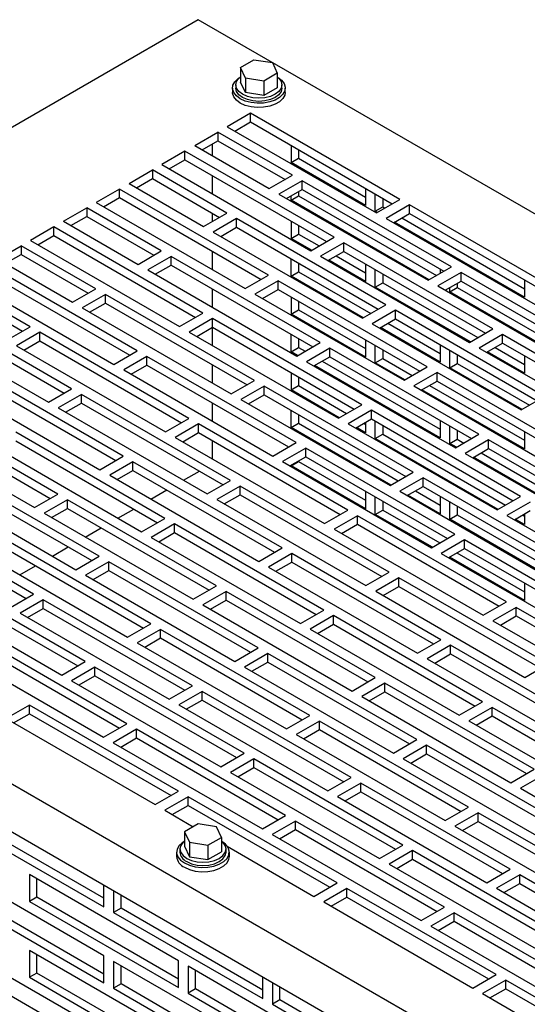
# Model space of a CAD drawing. Header units: inches. Extents: x 0 to 55, y 0 to 42.5.
# Tile 5 of 8: x 37.5 to 42.3, y 11.8 to 21.1. Entities that reach past the tile are written whole.
import ezdxf

# ---------------------------------------------------------------- set-up
doc = ezdxf.new("R2010")
doc.units = ezdxf.units.IN
doc.header["$LTSCALE"] = 5
doc.header["$MEASUREMENT"] = 0

msp = doc.modelspace()

# ---------------------------------------------------------------- linework, layer by layer
for p, q in [((39.1848, 21.1185), (32.0253, 16.9854)), ((52.9734, 13.1585), (39.1848, 21.1185)), ((39.585, 20.6644), (39.7126, 20.738)), ((39.7126, 20.738), (39.8869, 20.7111)), ((39.6317, 20.5638), (39.585, 20.6644)), ((39.585, 20.6644), (39.585, 20.5276)), ((39.8869, 20.7111), (39.9336, 20.6105)), ((39.6317, 20.5638), (39.6317, 20.427)), ((39.806, 20.5368), (39.6317, 20.5638)), ((39.9336, 20.6105), (39.806, 20.5368)), ((39.9336, 20.6105), (39.9336, 20.4737)), ((39.5093, 20.4704), (39.5093, 20.4296)), ((39.5406, 20.5007), (39.5406, 20.4704)), ((39.6317, 20.427), (39.585, 20.5276)), ((39.806, 20.5368), (39.806, 20.4001)), ((39.9336, 20.4737), (39.806, 20.4001)), ((39.9781, 20.4704), (39.9781, 20.5007)), ((40.0093, 20.4296), (40.0093, 20.4704)), ((39.806, 20.4001), (39.6317, 20.427)), ((39.6806, 20.2311), (39.4597, 20.1036)), ((41.0949, 19.4147), (39.6806, 20.2311)), ((39.6806, 20.1495), (39.6806, 20.2311)), ((39.4597, 20.1036), (40.8739, 19.2872)), ((39.5304, 20.0627), (39.6806, 20.1495)), ((39.6806, 20.1495), (41.0241, 19.3739)), ((39.1503, 19.925), (39.3713, 20.0525)), ((40.0784, 19.6443), (39.3713, 20.0525)), ((39.3713, 20.0525), (39.3713, 19.9709)), ((39.1503, 19.925), (39.8574, 19.5168)), ((39.221, 19.8842), (39.3713, 19.9709)), ((39.3174, 19.9398), (39.3174, 19.8285)), ((39.3713, 19.9709), (40.0077, 19.6035)), ((40.0642, 19.928), (40.0642, 19.7636)), ((40.135, 19.8872), (40.135, 19.8044)), ((39.0584, 19.8719), (38.8374, 19.7443)), ((40.4726, 19.0555), (39.0584, 19.8719)), ((39.0584, 19.7903), (39.0584, 19.8719)), ((40.0642, 19.7636), (40.135, 19.8044)), ((40.135, 19.8044), (40.7714, 19.4371)), ((38.8374, 19.7443), (40.2516, 18.9279)), ((38.9081, 19.7035), (39.0584, 19.7903)), ((39.0584, 19.7903), (40.4019, 19.0147)), ((40.7714, 19.3554), (40.0642, 19.7636)), ((38.5281, 19.5658), (38.749, 19.6933)), ((38.5988, 19.5249), (38.749, 19.6117)), ((39.4561, 19.2851), (38.749, 19.6933)), ((38.749, 19.6933), (38.749, 19.6117)), ((38.749, 19.6117), (39.3854, 19.2443)), ((39.3174, 19.6408), (39.3174, 19.4673)), ((39.8574, 19.5168), (40.0784, 19.6443)), ((38.4361, 19.5127), (38.2152, 19.3851)), ((39.8503, 18.6963), (38.4361, 19.5127)), ((38.4361, 19.431), (38.4361, 19.5127)), ((38.5281, 19.5658), (39.2352, 19.1576)), ((40.1703, 19.5913), (39.9493, 19.4637)), ((41.5845, 18.7749), (40.1703, 19.5913)), ((40.1703, 19.5096), (40.1703, 19.5913)), ((40.7714, 19.5198), (40.7714, 19.3554)), ((38.2859, 19.3443), (38.4361, 19.431)), ((38.4361, 19.431), (39.7796, 18.6555)), ((39.9493, 19.4637), (41.3636, 18.6473)), ((40.0201, 19.4229), (40.1703, 19.5096)), ((40.0642, 19.4064), (40.0642, 19.4484)), ((40.0642, 19.4064), (40.135, 19.4472)), ((40.135, 19.4892), (40.135, 19.4472)), ((40.135, 19.4472), (41.4421, 18.6926)), ((40.1703, 19.5096), (41.5138, 18.734)), ((40.8633, 19.3024), (40.8633, 19.4668)), ((40.934, 19.4259), (40.934, 19.3432)), ((37.9058, 19.2065), (38.1268, 19.3341)), ((38.8339, 18.9259), (38.1268, 19.3341)), ((38.1268, 19.3341), (38.1268, 19.2525)), ((38.2152, 19.3851), (39.6294, 18.5687)), ((41.3714, 18.6518), (40.0642, 19.4064)), ((40.8633, 19.3024), (40.934, 19.3432)), ((40.8739, 19.2872), (41.0949, 19.4147)), ((40.934, 19.3432), (40.9525, 19.3325)), ((41.1868, 19.3617), (40.9658, 19.2341)), ((42.601, 18.5452), (41.1868, 19.3617)), ((41.1868, 19.28), (41.1868, 19.3617)), ((37.9765, 19.1657), (38.1268, 19.2525)), ((38.1268, 19.2525), (38.7632, 18.8851)), ((39.2352, 19.1576), (39.4561, 19.2851)), ((39.3174, 19.2836), (39.3174, 19.205)), ((40.8817, 19.2917), (40.8633, 19.3024)), ((40.9658, 19.2341), (42.38, 18.4177)), ((41.0365, 19.1933), (41.1868, 19.28)), ((41.1151, 19.2386), (42.2775, 18.5676)), ((41.1868, 19.28), (42.5303, 18.5044)), ((37.8139, 19.1535), (37.5929, 19.0259)), ((39.2281, 18.3371), (37.8139, 19.1535)), ((37.8139, 19.0718), (37.8139, 19.1535)), ((37.9058, 19.2065), (38.6129, 18.7983)), ((39.5481, 19.2321), (39.3271, 19.1045)), ((39.3978, 19.0637), (39.5481, 19.1504)), ((40.9623, 18.4156), (39.5481, 19.2321)), ((39.5481, 19.1504), (39.5481, 19.2321)), ((39.5481, 19.1504), (40.8916, 18.3748)), ((40.0642, 19.2096), (40.0642, 19.0451)), ((40.135, 19.1688), (40.135, 19.0859)), ((42.2775, 18.4859), (41.0444, 19.1978)), ((37.6636, 18.9851), (37.8139, 19.0718)), ((37.8139, 19.0718), (39.1574, 18.2962)), ((39.3271, 19.1045), (40.7413, 18.2881)), ((40.0642, 19.0451), (40.135, 19.0859)), ((40.135, 19.0859), (40.3301, 18.9732)), ((40.2516, 18.9279), (40.4726, 19.0555)), ((37.2836, 18.8473), (37.5045, 18.9749)), ((38.2116, 18.5667), (37.5045, 18.9749)), ((37.5045, 18.9749), (37.5045, 18.8932)), ((37.5929, 19.0259), (39.0071, 18.2095)), ((40.2594, 18.9324), (40.0642, 19.0451)), ((40.5645, 19.0024), (40.3436, 18.8749)), ((41.9787, 18.186), (40.5645, 19.0024)), ((40.5645, 18.9208), (40.5645, 19.0024)), ((37.3543, 18.8065), (37.5045, 18.8932)), ((37.5045, 18.8932), (38.1409, 18.5259)), ((38.6129, 18.7983), (38.8339, 18.9259)), ((38.9258, 18.8728), (38.7048, 18.7453)), ((40.34, 18.0564), (38.9258, 18.8728)), ((38.9258, 18.7912), (38.9258, 18.8728)), ((39.3174, 18.9223), (39.3174, 18.7488)), ((40.3436, 18.8749), (41.7578, 18.0585)), ((40.4143, 18.834), (40.5645, 18.9208)), ((40.4927, 18.8793), (40.7714, 18.7185)), ((40.5645, 18.9208), (41.908, 18.1452)), ((38.6058, 17.9778), (37.1916, 18.7943)), ((37.2836, 18.8473), (37.9907, 18.4391)), ((38.7756, 18.7044), (38.9258, 18.7912)), ((38.9258, 18.7912), (40.2693, 18.0156)), ((40.0642, 18.6878), (40.0642, 18.8524)), ((40.135, 18.8116), (40.135, 18.7287)), ((40.7714, 18.6369), (40.422, 18.8385)), ((40.7714, 18.8014), (40.7714, 18.6369)), ((41.3636, 18.6473), (41.5845, 18.7749)), ((37.1916, 18.7126), (38.5351, 17.937)), ((38.7048, 18.7453), (40.119, 17.9289)), ((39.6294, 18.5687), (39.8503, 18.6963)), ((40.0642, 18.6878), (40.135, 18.7287)), ((40.749, 18.2925), (40.0642, 18.6878)), ((40.135, 18.7287), (40.8197, 18.3333)), ((40.8633, 18.5838), (40.8633, 18.7483)), ((40.934, 18.7075), (40.934, 18.6246)), ((41.6765, 18.7218), (41.4555, 18.5942)), ((41.4785, 18.7544), (41.4785, 18.7136)), ((43.0907, 17.9054), (41.6765, 18.7218)), ((41.6765, 18.6401), (41.6765, 18.7218)), ((37.5894, 18.2075), (36.8823, 18.6157)), ((36.9707, 18.6667), (38.3849, 17.8503)), ((39.9423, 18.6432), (39.7213, 18.5157)), ((41.3565, 17.8268), (39.9423, 18.6432)), ((39.9423, 18.5616), (39.9423, 18.6432)), ((40.8633, 18.5838), (40.934, 18.6246)), ((41.7655, 18.0629), (40.8633, 18.5838)), ((40.934, 18.6246), (41.8362, 18.1038)), ((41.4555, 18.5942), (42.8697, 17.7778)), ((41.5262, 18.5534), (41.6765, 18.6401)), ((41.6411, 18.6197), (41.6411, 18.5777)), ((41.6765, 18.6401), (43.0199, 17.8646)), ((42.2775, 18.6503), (42.2775, 18.4859)), ((36.8823, 18.534), (37.5187, 18.1666)), ((37.9907, 18.4391), (38.2116, 18.5667)), ((38.3036, 18.5136), (38.0826, 18.3861)), ((39.7178, 17.6972), (38.3036, 18.5136)), ((38.3036, 18.432), (38.3036, 18.5136)), ((39.3174, 18.5651), (39.3174, 18.3917)), ((39.7213, 18.5157), (41.1355, 17.6992)), ((39.792, 18.4748), (39.9423, 18.5616)), ((39.9423, 18.5616), (41.2858, 17.786)), ((40.0642, 18.4911), (40.0642, 18.3265)), ((41.5704, 18.5369), (41.5704, 18.5789)), ((41.5704, 18.5369), (41.6411, 18.5777)), ((42.8775, 17.7823), (41.5704, 18.5369)), ((41.6411, 18.5777), (42.9482, 17.8232)), ((37.9836, 17.6186), (36.5694, 18.435)), ((38.1533, 18.3452), (38.3036, 18.432)), ((38.3036, 18.432), (39.647, 17.6564)), ((40.135, 18.4503), (40.135, 18.3673)), ((40.7413, 18.2881), (40.9623, 18.4156)), ((36.3484, 18.3075), (37.7626, 17.4911)), ((36.5694, 18.3534), (37.9129, 17.5778)), ((38.0826, 18.3861), (39.4968, 17.5696)), ((39.0071, 18.2095), (39.2281, 18.3371)), ((40.0642, 18.3265), (40.135, 18.3673)), ((40.7714, 17.9183), (40.0642, 18.3265)), ((40.135, 18.3673), (40.7714, 17.9999)), ((41.0542, 18.3626), (40.8332, 18.235)), ((42.4684, 17.5462), (41.0542, 18.3626)), ((41.0542, 18.2809), (41.0542, 18.3626)), ((37.3684, 18.0799), (37.5894, 18.2075)), ((39.32, 18.284), (39.099, 18.1564)), ((40.7342, 17.4676), (39.32, 18.284)), ((39.32, 18.2023), (39.32, 18.284)), ((40.8332, 18.235), (42.2474, 17.4186)), ((40.9039, 18.1942), (41.0542, 18.2809)), ((40.9824, 18.2395), (41.4785, 17.9531)), ((41.0542, 18.2809), (42.3977, 17.5053)), ((37.6813, 18.1544), (37.4603, 18.0268)), ((39.0955, 17.338), (37.6813, 18.1544)), ((37.6813, 18.0727), (37.6813, 18.1544)), ((39.099, 18.1564), (40.5133, 17.34)), ((39.1698, 18.1156), (39.32, 18.2023)), ((39.3174, 18.2008), (39.3174, 18.0304)), ((39.32, 18.2023), (40.6635, 17.4268)), ((40.0642, 17.9693), (40.0642, 18.134)), ((41.4785, 17.8714), (40.9117, 18.1986)), ((41.7578, 18.0585), (41.9787, 18.186)), ((42.0707, 18.133), (41.8497, 18.0054)), ((43.4849, 17.3166), (42.0707, 18.133)), ((42.0707, 18.0513), (42.0707, 18.133)), ((37.4603, 18.0268), (38.8745, 17.2104)), ((37.5311, 17.986), (37.6813, 18.0727)), ((37.6813, 18.0727), (39.0248, 17.2972)), ((40.119, 17.9289), (40.34, 18.0564)), ((40.135, 18.0932), (40.135, 18.0101)), ((40.7714, 18.0829), (40.7714, 17.9183)), ((40.8633, 17.8652), (40.8633, 18.0299)), ((41.4785, 18.036), (41.4785, 17.8714)), ((41.9204, 17.9646), (42.0707, 18.0513)), ((42.0707, 18.0513), (43.4142, 17.2757)), ((38.3849, 17.8503), (38.6058, 17.9778)), ((40.0642, 17.9693), (40.135, 18.0101)), ((40.1267, 17.9333), (40.0642, 17.9693)), ((40.135, 18.0101), (40.1974, 17.9741)), ((40.4319, 18.0034), (40.211, 17.8758)), ((41.8462, 17.187), (40.4319, 18.0034)), ((40.4319, 17.9217), (40.4319, 18.0034)), ((40.934, 17.9891), (40.934, 17.9061)), ((41.5704, 17.8184), (41.5704, 17.9829)), ((41.6411, 17.9421), (41.6411, 17.8592)), ((41.8497, 18.0054), (43.2639, 17.189)), ((42.2775, 17.7674), (41.9282, 17.969)), ((41.9989, 18.0099), (42.2775, 17.849)), ((42.2775, 17.9319), (42.2775, 17.7674)), ((38.6978, 17.9248), (38.4768, 17.7972)), ((38.5475, 17.7564), (38.6978, 17.8431)), ((40.112, 17.1084), (38.6978, 17.9248)), ((38.6978, 17.8431), (38.6978, 17.9248)), ((38.6978, 17.8431), (40.0413, 17.0675)), ((39.3174, 17.8467), (39.3174, 17.6732)), ((40.211, 17.8758), (41.6252, 17.0594)), ((40.2817, 17.835), (40.4319, 17.9217)), ((41.4785, 17.1529), (40.2893, 17.8394)), ((40.36, 17.8802), (41.4785, 17.2345)), ((40.4319, 17.9217), (41.7754, 17.1461)), ((40.8633, 17.8652), (40.934, 17.9061)), ((41.1432, 17.7037), (40.8633, 17.8652)), ((40.934, 17.9061), (41.2139, 17.7445)), ((41.5704, 17.8184), (41.6411, 17.8592)), ((41.6411, 17.8592), (42.3259, 17.4639)), ((38.4733, 16.9788), (37.059, 17.7952)), ((38.4768, 17.7972), (39.891, 16.9808)), ((40.0642, 17.7727), (40.0642, 17.608)), ((41.1355, 17.6992), (41.3565, 17.8268)), ((41.4484, 17.7737), (41.2274, 17.6462)), ((42.8626, 16.9573), (41.4484, 17.7737)), ((41.4484, 17.6921), (41.4484, 17.7737)), ((42.2551, 17.4231), (41.5704, 17.8184)), ((36.8381, 17.6676), (38.2523, 16.8512)), ((37.059, 17.7135), (38.4025, 16.9379)), ((39.4968, 17.5696), (39.7178, 17.6972)), ((40.0642, 17.608), (40.135, 17.6488)), ((40.135, 17.7319), (40.135, 17.6488)), ((40.135, 17.6488), (40.5915, 17.3852)), ((41.2274, 17.6462), (42.6417, 16.8298)), ((41.2982, 17.6054), (41.4484, 17.6921)), ((41.3765, 17.6506), (42.2775, 17.1305)), ((41.4484, 17.6921), (42.7919, 16.9165)), ((37.7626, 17.4911), (37.9836, 17.6186)), ((38.0755, 17.5656), (37.8545, 17.438)), ((39.4897, 16.7492), (38.0755, 17.5656)), ((38.0755, 17.4839), (38.0755, 17.5656)), ((39.8097, 17.6441), (39.5887, 17.5166)), ((39.6594, 17.4757), (39.8097, 17.5625)), ((41.2239, 16.8277), (39.8097, 17.6441)), ((39.8097, 17.5625), (39.8097, 17.6441)), ((39.8097, 17.5625), (41.1532, 16.7869)), ((40.5208, 17.3444), (40.0642, 17.608)), ((42.2775, 17.0488), (41.3058, 17.6098)), ((37.9253, 17.3972), (38.0755, 17.4839)), ((38.0755, 17.4839), (39.419, 16.7083)), ((39.3174, 17.4854), (39.3174, 17.312)), ((39.5887, 17.5166), (41.0029, 16.7002)), ((40.5133, 17.34), (40.7342, 17.4676)), ((42.2474, 17.4186), (42.4684, 17.5462)), ((37.851, 16.6195), (36.4368, 17.436)), ((37.8545, 17.438), (39.2688, 16.6216)), ((40.0642, 17.2507), (40.0642, 17.4155)), ((40.135, 17.3747), (40.135, 17.2915)), ((40.8262, 17.4145), (40.6052, 17.287)), ((42.2404, 16.5981), (40.8262, 17.4145)), ((40.8262, 17.3329), (40.8262, 17.4145)), ((36.2158, 17.3084), (37.63, 16.492)), ((36.4368, 17.3543), (37.7803, 16.5787)), ((38.8745, 17.2104), (39.0955, 17.338)), ((39.1874, 17.2849), (38.9665, 17.1574)), ((40.6017, 16.4685), (39.1874, 17.2849)), ((39.1874, 17.2033), (39.1874, 17.2849)), ((40.0642, 17.2507), (40.135, 17.2915)), ((40.135, 17.2915), (41.0811, 16.7453)), ((40.6052, 17.287), (42.0194, 16.4706)), ((40.6759, 17.2461), (40.8262, 17.3329)), ((40.7542, 17.2913), (40.7714, 17.2814)), ((40.7714, 17.3012), (40.7714, 17.1998)), ((40.8262, 17.3329), (42.1696, 16.5573)), ((40.8633, 17.1467), (40.8633, 17.3114)), ((41.4785, 17.3176), (41.4785, 17.1529)), ((38.8675, 16.3899), (37.4533, 17.2063)), ((39.0372, 17.1165), (39.1874, 17.2033)), ((39.1874, 17.2033), (40.5309, 16.4277)), ((41.0104, 16.7045), (40.0642, 17.2507)), ((40.7714, 17.1998), (40.6835, 17.2505)), ((40.8633, 17.1467), (40.934, 17.1875)), ((40.934, 17.2706), (40.934, 17.1875)), ((40.934, 17.1875), (42.0977, 16.5157)), ((41.5704, 17.0998), (41.5704, 17.2645)), ((41.6252, 17.0594), (41.8462, 17.187)), ((41.6411, 17.2237), (41.6411, 17.1406)), ((42.2775, 17.2135), (42.2775, 17.0488)), ((37.4533, 17.1247), (38.7967, 16.3491)), ((38.9665, 17.1574), (40.3807, 16.3409)), ((39.3174, 17.1283), (39.3174, 16.9548)), ((39.891, 16.9808), (40.112, 17.1084)), ((42.027, 16.4749), (40.8633, 17.1467)), ((41.5704, 17.0998), (41.6411, 17.1406)), ((41.6328, 17.0638), (41.5704, 17.0998)), ((41.6411, 17.1406), (41.7035, 17.1046)), ((41.9381, 17.1339), (41.7171, 17.0063)), ((43.3523, 16.3175), (41.9381, 17.1339)), ((41.9381, 17.0522), (41.9381, 17.1339)), ((37.2323, 17.0788), (38.6465, 16.2624)), ((40.2039, 17.0553), (39.9829, 16.9277)), ((41.6181, 16.2389), (40.2039, 17.0553)), ((40.2039, 16.9737), (40.2039, 17.0553)), ((41.7171, 17.0063), (43.1313, 16.1899)), ((41.7878, 16.9655), (41.9381, 17.0522)), ((41.8661, 17.0107), (42.9846, 16.365)), ((41.9381, 17.0522), (43.2816, 16.2766)), ((32.0253, 16.9854), (45.8139, 9.0254)), ((38.2523, 16.8512), (38.4733, 16.9788)), ((38.5652, 16.9257), (38.3442, 16.7981)), ((39.9794, 16.1093), (38.5652, 16.9257)), ((38.5652, 16.844), (38.5652, 16.9257)), ((39.9829, 16.9277), (41.3971, 16.1113)), ((40.0537, 16.8869), (40.2039, 16.9737)), ((40.0642, 16.8894), (40.135, 16.9302)), ((40.135, 16.9339), (40.135, 16.9302)), ((40.135, 16.9302), (40.7714, 16.5628)), ((40.2039, 16.9737), (41.5474, 16.1981)), ((42.9846, 16.2834), (41.7954, 16.9699)), ((38.2452, 16.0307), (36.831, 16.8471)), ((38.4149, 16.7573), (38.5652, 16.844)), ((38.5652, 16.844), (39.9087, 16.0685)), ((39.0448, 16.7509), (39.1951, 16.8376)), ((40.0642, 16.893), (40.0642, 16.8894)), ((40.7714, 16.4812), (40.0642, 16.8894)), ((41.0029, 16.7002), (41.2239, 16.8277)), ((36.61, 16.7196), (38.0242, 15.9031)), ((36.831, 16.7655), (38.1745, 15.9899)), ((38.3442, 16.7981), (39.7584, 15.9817)), ((39.2688, 16.6216), (39.4897, 16.7492)), ((41.3158, 16.7747), (41.0949, 16.6471)), ((42.73, 15.9583), (41.3158, 16.7747)), ((41.3158, 16.693), (41.3158, 16.7747)), ((37.63, 16.492), (37.851, 16.6195)), ((38.7355, 16.5723), (38.8857, 16.659)), ((39.5816, 16.6961), (39.3607, 16.5685)), ((40.9959, 15.8797), (39.5816, 16.6961)), ((39.5816, 16.6144), (39.5816, 16.6961)), ((40.7714, 16.6461), (40.7714, 16.4812)), ((41.0949, 16.6471), (42.5091, 15.8307)), ((41.1656, 16.6063), (41.3158, 16.693)), ((41.2438, 16.6514), (41.4785, 16.516)), ((41.3158, 16.693), (42.6593, 15.9174)), ((45.8139, 8.5661), (32.0253, 16.5261)), ((37.9429, 16.5665), (37.722, 16.4389)), ((39.3571, 15.7501), (37.9429, 16.5665)), ((37.9429, 16.4848), (37.9429, 16.5665)), ((39.3607, 16.5685), (40.7749, 15.7521)), ((39.4314, 16.5277), (39.5816, 16.6144)), ((39.5816, 16.6144), (40.9251, 15.8389)), ((40.8633, 16.4281), (40.8633, 16.593)), ((40.934, 16.5522), (40.934, 16.4689)), ((41.4785, 16.4343), (41.1731, 16.6106)), ((41.4785, 16.5991), (41.4785, 16.4343)), ((41.5704, 16.3812), (41.5704, 16.5461)), ((42.0194, 16.4706), (42.2404, 16.5981)), ((42.3323, 16.545), (42.1113, 16.4175)), ((37.623, 15.6715), (36.2087, 16.4879)), ((37.722, 16.4389), (39.1362, 15.6225)), ((37.7927, 16.3981), (37.9429, 16.4848)), ((37.9429, 16.4848), (39.2864, 15.7092)), ((38.4226, 16.3916), (38.5728, 16.4784)), ((40.3807, 16.3409), (40.6017, 16.4685)), ((40.8633, 16.4281), (40.934, 16.4689)), ((40.934, 16.4689), (41.4753, 16.1565)), ((41.6411, 16.5052), (41.6411, 16.4221)), ((42.182, 16.3767), (42.3323, 16.4634)), ((42.2775, 16.4318), (42.2775, 16.3303)), ((36.2087, 16.4062), (37.5522, 15.6307)), ((38.6465, 16.2624), (38.8675, 16.3899)), ((40.6936, 16.4154), (40.4726, 16.2879)), ((42.1078, 15.599), (40.6936, 16.4154)), ((40.6936, 16.3338), (40.6936, 16.4154)), ((41.4046, 16.1156), (40.8633, 16.4281)), ((41.5704, 16.3812), (41.6411, 16.4221)), ((42.5166, 15.835), (41.5704, 16.3812)), ((41.6411, 16.4221), (42.5873, 15.8758)), ((42.1113, 16.4175), (43.5255, 15.6011)), ((42.2775, 16.3303), (42.1896, 16.381)), ((42.2603, 16.4218), (42.2775, 16.4119)), ((38.1132, 16.2131), (38.2634, 16.2998)), ((38.9594, 16.3369), (38.7384, 16.2093)), ((38.8091, 16.1685), (38.9594, 16.2552)), ((40.3736, 15.5205), (38.9594, 16.3369)), ((38.9594, 16.2552), (38.9594, 16.3369)), ((38.9594, 16.2552), (40.3029, 15.4796)), ((40.4726, 16.2879), (41.8868, 15.4715)), ((40.5433, 16.2471), (40.6936, 16.3338)), ((40.6936, 16.3338), (42.0371, 15.5582)), ((38.7349, 15.3909), (37.3207, 16.2073)), ((38.7384, 16.2093), (40.1526, 15.3929)), ((41.3971, 16.1113), (41.6181, 16.2389)), ((41.71, 16.1858), (41.4891, 16.0583)), ((43.1243, 15.3694), (41.71, 16.1858)), ((41.71, 16.1042), (41.71, 16.1858)), ((37.0997, 16.0797), (38.5139, 15.2633)), ((37.3207, 16.1256), (38.6642, 15.35)), ((37.8003, 16.0324), (37.9506, 16.1192)), ((39.7584, 15.9817), (39.9794, 16.1093)), ((41.4891, 16.0583), (42.9033, 15.2419)), ((41.5598, 16.0174), (41.71, 16.1042)), ((41.638, 16.0626), (42.2775, 15.6934)), ((41.71, 16.1042), (43.0535, 15.3286)), ((38.0242, 15.9031), (38.2452, 16.0307)), ((38.3371, 15.9776), (38.1162, 15.8501)), ((39.7514, 15.1612), (38.3371, 15.9776)), ((38.3371, 15.896), (38.3371, 15.9776)), ((40.0713, 16.0562), (39.8503, 15.9287)), ((39.9211, 15.8878), (40.0713, 15.9746)), ((41.4855, 15.2398), (40.0713, 16.0562)), ((40.0713, 15.9746), (40.0713, 16.0562)), ((40.0713, 15.9746), (41.4148, 15.199)), ((42.2775, 15.6117), (41.5672, 16.0217)), ((37.4909, 15.8538), (37.6412, 15.9406)), ((38.1869, 15.8093), (38.3371, 15.896)), ((38.3371, 15.896), (39.6806, 15.1204)), ((39.8503, 15.9287), (41.2646, 15.1123)), ((40.7749, 15.7521), (40.9959, 15.8797)), ((38.1126, 15.0316), (36.6984, 15.848)), ((38.1162, 15.8501), (39.5304, 15.0337)), ((41.0878, 15.8266), (40.8668, 15.699)), ((42.502, 15.0102), (41.0878, 15.8266)), ((41.0878, 15.745), (41.0878, 15.8266)), ((36.4774, 15.7205), (37.8917, 14.9041)), ((36.6984, 15.7664), (38.0419, 14.9908)), ((39.1362, 15.6225), (39.3571, 15.7501)), ((39.4491, 15.697), (39.2281, 15.5694)), ((40.8633, 14.8806), (39.4491, 15.697)), ((39.4491, 15.6154), (39.4491, 15.697)), ((40.8668, 15.699), (42.281, 14.8826)), ((40.9375, 15.6582), (41.0878, 15.745)), ((41.0878, 15.745), (42.4313, 14.9694)), ((42.2775, 15.7766), (42.2775, 15.6117)), ((37.402, 15.5439), (37.623, 15.6715)), ((37.7149, 15.6184), (37.4939, 15.4909)), ((39.1291, 14.802), (37.7149, 15.6184)), ((37.7149, 15.5368), (37.7149, 15.6184)), ((39.2988, 15.5286), (39.4491, 15.6154)), ((39.4491, 15.6154), (40.7926, 14.8398)), ((41.8868, 15.4715), (42.1078, 15.599)), ((37.5646, 15.45), (37.7149, 15.5368)), ((37.7149, 15.5368), (39.0584, 14.7612)), ((39.2281, 15.5694), (40.6423, 14.753)), ((40.1526, 15.3929), (40.3736, 15.5205)), ((42.1997, 15.546), (41.9787, 15.4184)), ((43.6139, 14.7296), (42.1997, 15.546)), ((42.1997, 15.4643), (42.1997, 15.546)), ((37.4939, 15.4909), (38.9081, 14.6745)), ((40.4655, 15.4674), (40.2446, 15.3398)), ((41.8797, 14.651), (40.4655, 15.4674)), ((40.4655, 15.3857), (40.4655, 15.4674)), ((41.9787, 15.4184), (43.393, 14.602)), ((42.0495, 15.3776), (42.1997, 15.4643)), ((42.1997, 15.4643), (43.5432, 14.6887)), ((38.5139, 15.2633), (38.7349, 15.3909)), ((38.8268, 15.3378), (38.6058, 15.2102)), ((40.241, 14.5214), (38.8268, 15.3378)), ((38.8268, 15.2561), (38.8268, 15.3378)), ((40.2446, 15.3398), (41.6588, 14.5234)), ((40.3153, 15.299), (40.4655, 15.3857)), ((40.4655, 15.3857), (41.809, 14.6102)), ((38.5068, 14.4428), (37.0926, 15.2592)), ((38.6766, 15.1694), (38.8268, 15.2561)), ((38.8268, 15.2561), (40.1703, 14.4806)), ((41.2646, 15.1123), (41.4855, 15.2398)), ((36.8717, 15.1316), (38.2859, 14.3152)), ((37.0926, 15.1776), (38.4361, 14.402)), ((38.6058, 15.2102), (40.0201, 14.3938)), ((39.5304, 15.0337), (39.7514, 15.1612)), ((41.5775, 15.1868), (41.3565, 15.0592)), ((42.9917, 14.3703), (41.5775, 15.1868)), ((41.5775, 15.1051), (41.5775, 15.1868)), ((37.8917, 14.9041), (38.1126, 15.0316)), ((39.8433, 15.1082), (39.6223, 14.9806)), ((41.2575, 14.2918), (39.8433, 15.1082)), ((39.8433, 15.0265), (39.8433, 15.1082)), ((41.3565, 15.0592), (42.7707, 14.2428)), ((41.4272, 15.0184), (41.5775, 15.1051)), ((41.5775, 15.1051), (42.9209, 14.3295)), ((38.2046, 14.9786), (37.9836, 14.851)), ((39.6188, 14.1622), (38.2046, 14.9786)), ((38.2046, 14.8969), (38.2046, 14.9786)), ((39.6223, 14.9806), (41.0365, 14.1642)), ((39.693, 14.9398), (39.8433, 15.0265)), ((39.8433, 15.0265), (41.1868, 14.2509)), ((42.281, 14.8826), (42.502, 15.0102)), ((37.9836, 14.851), (39.3978, 14.0346)), ((38.0543, 14.8102), (38.2046, 14.8969)), ((38.2046, 14.8969), (39.548, 14.1213)), ((40.6423, 14.753), (40.8633, 14.8806)), ((38.9081, 14.6745), (39.1291, 14.802)), ((40.9552, 14.8275), (40.7342, 14.7)), ((42.3694, 14.0111), (40.9552, 14.8275)), ((40.9552, 14.7459), (40.9552, 14.8275)), ((39.221, 14.749), (39.0001, 14.6214)), ((39.0708, 14.5806), (39.221, 14.6673)), ((40.6352, 13.9325), (39.221, 14.749)), ((39.221, 14.6673), (39.221, 14.749)), ((39.221, 14.6673), (40.5645, 13.8917)), ((40.7342, 14.7), (42.1484, 13.8836)), ((40.805, 14.6591), (40.9552, 14.7459)), ((40.9552, 14.7459), (42.2987, 13.9703)), ((37.5823, 14.6193), (37.3613, 14.4918)), ((38.9965, 13.8029), (37.5823, 14.6193)), ((37.5823, 14.5377), (37.5823, 14.6193)), ((39.0001, 14.6214), (40.4143, 13.805)), ((41.6588, 14.5234), (41.8797, 14.651)), ((41.9717, 14.5979), (41.7507, 14.4704)), ((43.3859, 13.7815), (41.9717, 14.5979)), ((41.9717, 14.5163), (41.9717, 14.5979)), ((37.3613, 14.4918), (38.7755, 13.6754)), ((37.4321, 14.451), (37.5823, 14.5377)), ((37.5823, 14.5377), (38.9258, 13.7621)), ((40.0201, 14.3938), (40.241, 14.5214)), ((41.8214, 14.4295), (41.9717, 14.5163)), ((41.9717, 14.5163), (43.3152, 13.7407)), ((38.2859, 14.3152), (38.5068, 14.4428)), ((38.5988, 14.3897), (38.3778, 14.2622)), ((40.013, 13.5733), (38.5988, 14.3897)), ((38.5988, 14.3081), (38.5988, 14.3897)), ((40.3329, 14.4683), (40.112, 14.3407)), ((40.1827, 14.2999), (40.3329, 14.3867)), ((41.7472, 13.6519), (40.3329, 14.4683)), ((40.3329, 14.3867), (40.3329, 14.4683)), ((40.3329, 14.3867), (41.6764, 13.6111)), ((41.7507, 14.4704), (43.1649, 13.6539)), ((38.4485, 14.2213), (38.5988, 14.3081)), ((38.5988, 14.3081), (39.9423, 13.5325)), ((40.112, 14.3407), (41.5262, 13.5243)), ((41.0365, 14.1642), (41.2575, 14.2918)), ((38.3778, 14.2622), (39.792, 13.4458)), ((41.3494, 14.2387), (41.1284, 14.1111)), ((42.7636, 13.4223), (41.3494, 14.2387)), ((41.3494, 14.157), (41.3494, 14.2387)), ((39.3978, 14.0346), (39.6188, 14.1622)), ((39.7107, 14.1091), (39.4897, 13.9815)), ((41.1249, 13.2927), (39.7107, 14.1091)), ((39.7107, 14.0274), (39.7107, 14.1091)), ((41.1284, 14.1111), (42.5427, 13.2947)), ((41.1992, 14.0703), (41.3494, 14.157)), ((41.3494, 14.157), (42.6929, 13.3815)), ((39.5604, 13.9407), (39.7107, 14.0274)), ((39.7107, 14.0274), (41.0542, 13.2519)), ((42.1484, 13.8836), (42.3694, 14.0111)), ((39.4897, 13.9815), (40.9039, 13.1651)), ((40.4143, 13.805), (40.6352, 13.9325)), ((42.4613, 13.9581), (42.2404, 13.8305)), ((40.7272, 13.8795), (40.5062, 13.7519)), ((42.1414, 13.0631), (40.7272, 13.8795)), ((40.7272, 13.7978), (40.7272, 13.8795)), ((42.2404, 13.8305), (43.6546, 13.0141)), ((38.7755, 13.6754), (38.9965, 13.8029)), ((39.0884, 13.7499), (38.8675, 13.6223)), ((40.5027, 12.9335), (39.0884, 13.7499)), ((39.0884, 13.6682), (39.0884, 13.7499)), ((40.5062, 13.7519), (41.9204, 12.9355)), ((40.5769, 13.7111), (40.7272, 13.7978)), ((40.7272, 13.7978), (42.0707, 13.0222)), ((38.9382, 13.5815), (39.0884, 13.6682)), ((39.0884, 13.6682), (40.4319, 12.8926)), ((41.5262, 13.5243), (41.7472, 13.6519)), ((38.2894, 12.7874), (36.9459, 13.563)), ((38.8675, 13.6223), (39.1374, 13.4665)), ((39.792, 13.4458), (40.013, 13.5733)), ((41.8391, 13.5988), (41.6181, 13.4713)), ((43.2533, 12.7824), (41.8391, 13.5988)), ((41.8391, 13.5172), (41.8391, 13.5988)), ((36.8752, 13.5222), (38.2894, 12.7058)), ((39.1823, 13.4924), (39.0547, 13.4188)), ((39.3566, 13.4655), (39.1823, 13.4924)), ((39.4033, 13.3649), (39.3566, 13.4655)), ((40.1049, 13.5203), (39.8839, 13.3927)), ((41.5191, 12.7038), (40.1049, 13.5203)), ((40.1049, 13.4386), (40.1049, 13.5203)), ((41.6181, 13.4713), (43.0323, 12.6549)), ((41.6888, 13.4304), (41.8391, 13.5172)), ((41.8391, 13.5172), (43.1826, 12.7416)), ((39.0547, 13.4188), (39.1014, 13.3182)), ((39.0547, 13.4188), (39.0547, 13.282)), ((39.2757, 13.2912), (39.4033, 13.3649)), ((39.4033, 13.3649), (39.4033, 13.2281)), ((39.8839, 13.3927), (41.2982, 12.5763)), ((39.9547, 13.3519), (40.1049, 13.4386)), ((40.1049, 13.4386), (41.4484, 12.663)), ((39.0547, 13.282), (39.1014, 13.1814)), ((39.1014, 13.3182), (39.2757, 13.2912)), ((39.1014, 13.3182), (39.1014, 13.1814)), ((39.2757, 13.2912), (39.2757, 13.1544)), ((39.4597, 13.2804), (40.2817, 12.8059)), ((40.9039, 13.1651), (41.1249, 13.2927)), ((38.979, 13.2248), (38.979, 13.184)), ((39.0102, 13.255), (39.0102, 13.2248)), ((39.1014, 13.1814), (39.2757, 13.1544)), ((39.2757, 13.1544), (39.4033, 13.2281)), ((39.4477, 13.2248), (39.4477, 13.255)), ((39.479, 13.184), (39.479, 13.2248)), ((41.2168, 13.2396), (40.9959, 13.1121)), ((42.631, 12.4232), (41.2168, 13.2396)), ((41.2168, 13.158), (41.2168, 13.2396)), ((40.9959, 13.1121), (42.4101, 12.2956)), ((41.0666, 13.0712), (41.2168, 13.158)), ((41.2168, 13.158), (42.5603, 12.3824)), ((38.2894, 12.2424), (36.8752, 13.0588)), ((37.5823, 13.0119), (37.5823, 12.7567)), ((38.9965, 12.1955), (37.5823, 13.0119)), ((41.9204, 12.9355), (42.1414, 13.0631)), ((42.2333, 13.01), (42.0123, 12.8824)), ((43.6475, 12.1936), (42.2333, 13.01)), ((42.2333, 12.9283), (42.2333, 13.01)), ((37.653, 12.7976), (37.653, 12.9711)), ((38.2894, 12.7058), (38.2894, 12.9099)), ((40.2817, 12.8059), (40.5027, 12.9335)), ((42.0831, 12.8416), (42.2333, 12.9283)), ((42.2333, 12.9283), (43.5768, 12.1528)), ((36.8752, 12.8036), (38.2894, 11.9872)), ((38.2894, 12.0689), (36.9459, 12.8444)), ((37.653, 12.7976), (37.5823, 12.7567)), ((38.9965, 12.022), (37.653, 12.7976)), ((38.3813, 12.8569), (38.3813, 12.6527)), ((38.452, 12.6935), (38.452, 12.816)), ((40.5946, 12.8804), (40.3736, 12.7528)), ((40.4443, 12.712), (40.5946, 12.7987)), ((42.0088, 12.064), (40.5946, 12.8804)), ((40.5946, 12.7987), (40.5946, 12.8804)), ((40.5946, 12.7987), (41.9381, 12.0232)), ((42.0123, 12.8824), (43.4265, 12.066)), ((37.5823, 12.7567), (38.9965, 11.9403)), ((40.3736, 12.7528), (41.7878, 11.9364)), ((41.2982, 12.5763), (41.5191, 12.7038)), ((38.452, 12.6935), (38.3813, 12.6527)), ((38.3813, 12.6527), (39.7955, 11.8363)), ((39.7955, 11.9179), (38.452, 12.6935)), ((41.611, 12.6508), (41.3901, 12.5232)), ((43.0253, 11.8344), (41.611, 12.6508)), ((41.611, 12.5691), (41.611, 12.6508)), ((41.3901, 12.5232), (42.8043, 11.7068)), ((41.4608, 12.4824), (41.611, 12.5691)), ((41.611, 12.5691), (42.9545, 11.7935)), ((38.2894, 11.5238), (36.8752, 12.3402)), ((37.5823, 12.2934), (37.5823, 12.0382)), ((38.9965, 11.4769), (37.5823, 12.2934)), ((37.653, 12.079), (37.653, 12.2525)), ((38.2894, 11.9872), (38.2894, 12.2424)), ((38.3813, 12.1893), (38.3813, 11.9342)), ((39.7955, 11.3729), (38.3813, 12.1893)), ((38.452, 11.975), (38.452, 12.1485)), ((38.9965, 11.9403), (38.9965, 12.1955)), ((39.0884, 12.1424), (39.0884, 11.8873)), ((40.5027, 11.326), (39.0884, 12.1424)), ((38.2894, 11.3503), (36.9459, 12.1259)), ((37.653, 12.079), (37.5823, 12.0382)), ((38.9965, 11.3034), (37.653, 12.079)), ((39.1592, 11.9281), (39.1592, 12.1016)), ((41.7878, 11.9364), (42.0088, 12.064)), ((37.5823, 12.0382), (38.9965, 11.2218)), ((38.452, 11.975), (38.3813, 11.9342)), ((39.7955, 11.1994), (38.452, 11.975)), ((39.7955, 11.8363), (39.7955, 12.0404)), ((39.8875, 11.9874), (39.8875, 11.7832)), ((42.1007, 12.0109), (41.8797, 11.8834)), ((43.5149, 11.1945), (42.1007, 12.0109)), ((42.1007, 11.9293), (42.1007, 12.0109)), ((38.3813, 11.9342), (39.7955, 11.1177)), ((39.1592, 11.9281), (39.0884, 11.8873)), ((39.0884, 11.8873), (40.5027, 11.0709)), ((40.5027, 11.1525), (39.1592, 11.9281)), ((39.9582, 11.8241), (39.9582, 11.9466)), ((41.8797, 11.8834), (43.294, 11.067)), ((41.9505, 11.8425), (42.1007, 11.9293)), ((42.1007, 11.9293), (43.4442, 11.1537)), ((39.9582, 11.8241), (39.8875, 11.7832)), ((39.8875, 11.7832), (41.3017, 10.9668)), ((41.3017, 11.0485), (39.9582, 11.8241))]:
    msp.add_line(p, q)
at = {"flags": 128}
for points in [[(39.9461, 20.5663), (39.9733, 20.5451), (39.998, 20.5134), (40.0089, 20.4792), (40.0052, 20.4444), (39.9873, 20.4112), (39.9561, 20.3814), (39.9135, 20.3568), (39.8619, 20.3388), (39.8044, 20.3285), (39.7442, 20.3264), (39.6849, 20.3327), (39.63, 20.3469), (39.5825, 20.3684), (39.5454, 20.3958), (39.5206, 20.4275), (39.5098, 20.4617), (39.5134, 20.4965), (39.5313, 20.5297), (39.5625, 20.5595), (39.5725, 20.5663)], [(39.9336, 20.577), (39.9488, 20.5638), (39.9706, 20.5333), (39.9781, 20.5007), (39.9706, 20.468), (39.9488, 20.4375), (39.914, 20.4114), (39.8687, 20.3913), (39.8159, 20.3787), (39.7593, 20.3744), (39.7027, 20.3787), (39.6499, 20.3913), (39.6046, 20.4114), (39.5699, 20.4375), (39.548, 20.468), (39.5406, 20.5007), (39.548, 20.5333), (39.5699, 20.5638), (39.585, 20.577)], [(39.9781, 20.4704), (39.9706, 20.4378), (39.9488, 20.4073), (39.914, 20.3812), (39.8687, 20.3611), (39.8159, 20.3485), (39.7593, 20.3442), (39.7027, 20.3485), (39.6499, 20.3611), (39.6046, 20.3812), (39.5699, 20.4073), (39.548, 20.4378), (39.5406, 20.4704), (39.5406, 20.4704)], [(40.0093, 20.4296), (40.0052, 20.4036), (39.9873, 20.3704), (39.9561, 20.3406), (39.9135, 20.316), (39.8619, 20.298), (39.8044, 20.2877), (39.7442, 20.2856), (39.6849, 20.2918), (39.63, 20.3061), (39.5825, 20.3276), (39.5454, 20.355), (39.5206, 20.3867), (39.5098, 20.4209), (39.5093, 20.4296)], [(39.0422, 13.3207), (39.0322, 13.3138), (39.001, 13.2841), (38.9831, 13.2508), (38.9794, 13.2161), (38.9903, 13.1819), (39.015, 13.1502), (39.0522, 13.1228)], [(39.0547, 13.3314), (39.0395, 13.3182), (39.0177, 13.2877), (39.0102, 13.255), (39.0177, 13.2224), (39.0395, 13.1919), (39.0743, 13.1657)], [(39.0522, 13.1228), (39.0996, 13.1013), (39.1546, 13.087), (39.2139, 13.0808), (39.274, 13.0829), (39.3316, 13.0932), (39.3832, 13.1112), (39.4258, 13.1358), (39.457, 13.1656), (39.4749, 13.1988), (39.4785, 13.2335), (39.4677, 13.2678), (39.4429, 13.2995), (39.4158, 13.3207)], [(39.0743, 13.1657), (39.1196, 13.1457), (39.1724, 13.1331), (39.229, 13.1288), (39.2856, 13.1331), (39.3384, 13.1457), (39.3837, 13.1657), (39.4184, 13.1919), (39.4403, 13.2224), (39.4477, 13.255), (39.4403, 13.2877), (39.4184, 13.3182), (39.4033, 13.3314)], [(39.0522, 13.0819), (39.0996, 13.0605), (39.1546, 13.0462), (39.2139, 13.0399), (39.274, 13.042), (39.3316, 13.0524), (39.3832, 13.0704), (39.4258, 13.095), (39.457, 13.1248), (39.4749, 13.158), (39.479, 13.184)], [(39.0743, 13.1355), (39.1196, 13.1155), (39.1724, 13.1028), (39.229, 13.0985), (39.2856, 13.1028), (39.3384, 13.1155), (39.3837, 13.1355), (39.4184, 13.1617), (39.4403, 13.1921), (39.4477, 13.2248)]]:
    msp.add_lwpolyline(points, dxfattribs=at)
for centre, radius, start, end in [((39.0998, 13.1934), 0.1212, 184.45827, 246.86187), ((39.1195, 13.2356), 0.1098, 185.62978, 245.69036)]:
    msp.add_arc(centre, radius, start, end)

doc.saveas('drawing.dxf')
